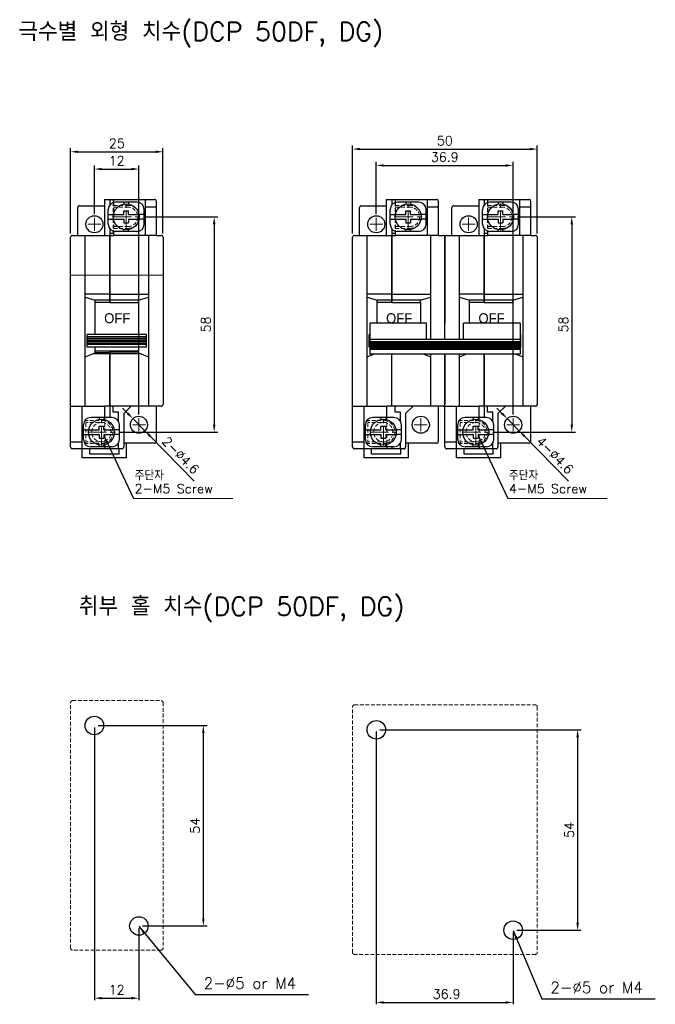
# Model space of a CAD drawing. Extents: x -212 to 178, y 261 to 527.
# Tile 1 of 2: x -212 to -40, y 261 to 527. Entities that reach past the tile are written whole.
import ezdxf

# ---------------------------------------------------------------- set-up
doc = ezdxf.new("R2010")
doc.units = 0
doc.header["$LTSCALE"] = 4
doc.header["$MEASUREMENT"] = 0
doc.linetypes.add('CENTER', pattern=[2, 1.25, -0.25, 0.25, -0.25])
doc.linetypes.add('HIDDEN', pattern=[0.375, 0.25, -0.125])
doc.layers.get('0').update_dxf_attribs({"linetype": 'CONTINUOUS', "lineweight": 25})
doc.layers.get('Defpoints').update_dxf_attribs({"linetype": 'CONTINUOUS', "lineweight": 0})
for name, color, linetype, lineweight in [('center', 1, 'CENTER', 9), ('di', 3, 'CONTINUOUS', 0), ('DIM', 3, 'CONTINUOUS', 0), ('hi', 2, 'HIDDEN', 15), ('쨦찼븸', 3, 'CONTINUOUS', 0)]:
    doc.layers.add(name, color=color, linetype=linetype, lineweight=lineweight)
doc.styles.add('ROMANS', font='romans.shx', dxfattribs={"bigfont": 'ghs.shx'})
doc.styles.get("Standard").update_dxf_attribs({"font": 'romans.shx', "height": 2.5, "bigfont": 'ghs.shx'})
doc.styles.add('txt', font='txt', dxfattribs={"height": 3.5})
doc.dimstyles.new('DIMS0', dxfattribs={"dimtxt": 2.2, "dimasz": 2.2, "dimexe": 1.254, "dimexo": 0.1, "dimgap": 0.09, "dimtad": 1, "dimdec": 1, "dimzin": 0, "dimdsep": 46, "dimtxsty": 'txt', "dimcen": 1.5, "dimse1": 1, "dimclrt": 12, "dimadec": 0, "dimazin": 0, "dimtfac": 1, "dimtdec": 1, "dimtofl": 0, "dimtmove": 2, "dimatfit": 3, "dimfxl": 1, "dimtolj": 1, "dimtzin": 0, "dimarcsym": 0})
doc.dimstyles.get("Standard").update_dxf_attribs({"dimtxt": 2.5, "dimasz": 2, "dimexe": 0.5, "dimexo": 0.5, "dimgap": 1, "dimtad": 1, "dimdsep": 46, "dimtxsty": 'ROMANS', "dimcen": 0.09, "dimadec": 0, "dimazin": 2, "dimtfac": 1, "dimtmove": 0, "dimatfit": 3, "dimfxl": 1, "dimtolj": 1, "dimtzin": 0, "dimarcsym": 0})

# ---------------------------------------------------------------- blocks, each defined once
blk = doc.blocks.new('*D7')
at = {"layer": 'Defpoints', "color": 0}
for p in [(-191.51, 336.54), (-179.51, 282.44), (-179.51, 263.08)]:
    blk.add_point(p, dxfattribs=at)
at = {"layer": 'DIM', "color": 0, "lineweight": -2}
for p, q in [((-191.51, 336.04), (-191.51, 262.58)), ((-179.51, 281.94), (-179.51, 262.58)), ((-189.51, 263.08), (-181.51, 263.08))]:
    blk.add_line(p, q, dxfattribs=at)
at = {"layer": 'DIM', "color": 0}
for points in [[(-189.51, 263.42), (-189.51, 262.75), (-191.51, 263.08)], [(-181.51, 263.42), (-181.51, 262.75), (-179.51, 263.08)]]:
    blk.add_solid(points, dxfattribs=at)
at = {"layer": 'DIM', "color": 0, "insert": (-185.51, 265.33), "char_height": 2.5, "attachment_point": 5, "style": 'ROMANS'}
blk.add_mtext('\\A1;12', dxfattribs=at)
blk = doc.blocks.new('*D17')
at = {"layer": 'Defpoints', "color": 0}
for p in [(-179.31, 473.57), (-185.95, 415.57), (-159.21, 415.57)]:
    blk.add_point(p, dxfattribs=at)
at = {"layer": 'di', "color": 0, "lineweight": -2}
for p, q in [((-178.31, 473.57), (-158.21, 473.57)), ((-159.21, 471.57), (-159.21, 417.57)), ((-184.95, 415.57), (-158.21, 415.57))]:
    blk.add_line(p, q, dxfattribs=at)
at = {"layer": 'di', "color": 0}
for points in [[(-159.55, 471.57), (-158.88, 471.57), (-159.21, 473.57)], [(-159.55, 417.57), (-158.88, 417.57), (-159.21, 415.57)]]:
    blk.add_solid(points, dxfattribs=at)
at = {"layer": 'di', "insert": (-161.46, 444.57), "char_height": 2.5, "attachment_point": 5, "rotation": 90, "style": 'ROMANS'}
blk.add_mtext('58', dxfattribs=at)
blk = doc.blocks.new('*D19')
at = {"layer": 'Defpoints', "color": 0}
for p in [(-181.12, 419.21), (-177.89, 415.94)]:
    blk.add_point(p, dxfattribs=at)
at = {"layer": 'di', "color": 0, "lineweight": -2}
for p, q in [((-182.53, 420.64), (-183.93, 422.06)), ((-181.12, 419.21), (-177.89, 415.94)), ((-164.58, 402.41), (-176.49, 414.51))]:
    blk.add_line(p, q, dxfattribs=at)
at = {"layer": 'di', "color": 0}
for points in [[(-182.29, 420.87), (-182.76, 420.4), (-181.12, 419.21)], [(-176.25, 414.74), (-176.73, 414.28), (-177.89, 415.94)]]:
    blk.add_solid(points, dxfattribs=at)
at = {"layer": 'di', "insert": (-168.23, 409.33), "char_height": 2.5, "attachment_point": 5, "rotation": 314.555, "style": 'ROMANS'}
blk.add_mtext('2-∅4.6', dxfattribs=at)
blk = doc.blocks.new('*D20')
at = {"layer": 'Defpoints', "color": 0}
for p in [(-191.51, 336.54), (-179.51, 282.54), (-162.14, 282.54)]:
    blk.add_point(p, dxfattribs=at)
at = {"layer": 'di', "color": 0, "lineweight": -2}
for p, q in [((-190.51, 336.54), (-161.14, 336.54)), ((-162.14, 334.54), (-162.14, 284.54)), ((-178.51, 282.54), (-161.14, 282.54))]:
    blk.add_line(p, q, dxfattribs=at)
at = {"layer": 'di', "color": 0}
for points in [[(-162.47, 334.54), (-161.8, 334.54), (-162.14, 336.54)], [(-162.47, 284.54), (-161.8, 284.54), (-162.14, 282.54)]]:
    blk.add_solid(points, dxfattribs=at)
at = {"layer": 'di', "insert": (-164.39, 309.54), "char_height": 2.5, "attachment_point": 5, "rotation": 90, "style": 'ROMANS'}
blk.add_mtext('54', dxfattribs=at)
blk = doc.blocks.new('*D21')
at = {"layer": 'Defpoints', "color": 0}
for p in [(-179.51, 486.45), (-191.51, 473.33), (-179.51, 419.33)]:
    blk.add_point(p, dxfattribs=at)
at = {"layer": 'di', "color": 0, "lineweight": -2}
for p, q in [((-191.51, 474.33), (-191.51, 487.45)), ((-189.51, 486.45), (-181.51, 486.45)), ((-179.51, 420.33), (-179.51, 487.45))]:
    blk.add_line(p, q, dxfattribs=at)
at = {"layer": 'di', "color": 0}
for points in [[(-189.51, 486.79), (-189.51, 486.12), (-191.51, 486.45)], [(-181.51, 486.79), (-181.51, 486.12), (-179.51, 486.45)]]:
    blk.add_solid(points, dxfattribs=at)
at = {"layer": 'di', "insert": (-185.51, 488.7), "char_height": 2.5, "attachment_point": 5, "style": 'ROMANS'}
blk.add_mtext('12', dxfattribs=at)
blk = doc.blocks.new('*D22')
at = {"layer": 'Defpoints', "color": 0}
for p in [(-115.51, 335.39), (-78.61, 281.29), (-78.61, 261.93)]:
    blk.add_point(p, dxfattribs=at)
at = {"layer": 'DIM', "color": 0, "lineweight": -2}
for p, q in [((-115.51, 334.89), (-115.51, 261.43)), ((-78.61, 280.79), (-78.61, 261.43)), ((-113.51, 261.93), (-80.61, 261.93))]:
    blk.add_line(p, q, dxfattribs=at)
at = {"layer": 'DIM', "color": 0}
for points in [[(-113.51, 262.26), (-113.51, 261.6), (-115.51, 261.93)], [(-80.61, 262.26), (-80.61, 261.6), (-78.61, 261.93)]]:
    blk.add_solid(points, dxfattribs=at)
at = {"layer": 'DIM', "color": 0, "insert": (-96.55, 264.18), "char_height": 2.5, "attachment_point": 5, "style": 'ROMANS'}
blk.add_mtext('\\A1;36.9', dxfattribs=at)
blk = doc.blocks.new('*D29')
at = {"layer": 'Defpoints', "color": 0}
for p in [(-78.41, 473.57), (-85.05, 415.57), (-62.81, 415.57)]:
    blk.add_point(p, dxfattribs=at)
at = {"layer": 'di', "color": 0, "lineweight": -2}
for p, q in [((-77.41, 473.57), (-61.81, 473.57)), ((-62.81, 471.57), (-62.81, 417.57)), ((-84.05, 415.57), (-61.81, 415.57))]:
    blk.add_line(p, q, dxfattribs=at)
at = {"layer": 'di', "color": 0}
for points in [[(-63.14, 471.57), (-62.48, 471.57), (-62.81, 473.57)], [(-63.14, 417.57), (-62.48, 417.57), (-62.81, 415.57)]]:
    blk.add_solid(points, dxfattribs=at)
at = {"layer": 'di', "insert": (-65.06, 444.57), "char_height": 2.5, "attachment_point": 5, "rotation": 90, "style": 'ROMANS'}
blk.add_mtext('58', dxfattribs=at)
blk = doc.blocks.new('*D30')
at = {"layer": 'Defpoints', "color": 0}
for p in [(-80.22, 419.21), (-76.99, 415.94)]:
    blk.add_point(p, dxfattribs=at)
at = {"layer": 'di', "color": 0, "lineweight": -2}
for p, q in [((-81.62, 420.64), (-83.03, 422.06)), ((-80.22, 419.21), (-76.99, 415.94)), ((-63.68, 402.41), (-75.59, 414.51))]:
    blk.add_line(p, q, dxfattribs=at)
at = {"layer": 'di', "color": 0}
for points in [[(-81.39, 420.87), (-81.86, 420.4), (-80.22, 419.21)], [(-75.35, 414.74), (-75.83, 414.28), (-76.99, 415.94)]]:
    blk.add_solid(points, dxfattribs=at)
at = {"layer": 'di', "insert": (-67.33, 409.33), "char_height": 2.5, "attachment_point": 5, "rotation": 314.555, "style": 'ROMANS'}
blk.add_mtext('4-∅4.6', dxfattribs=at)
blk = doc.blocks.new('*D31')
at = {"layer": 'Defpoints', "color": 0}
for p in [(-115.51, 335.39), (-78.61, 281.39), (-61.23, 281.39)]:
    blk.add_point(p, dxfattribs=at)
at = {"layer": 'di', "color": 0, "lineweight": -2}
for p, q in [((-114.51, 335.39), (-60.23, 335.39)), ((-61.23, 333.39), (-61.23, 283.39)), ((-77.61, 281.39), (-60.23, 281.39))]:
    blk.add_line(p, q, dxfattribs=at)
at = {"layer": 'di', "color": 0}
for points in [[(-61.57, 333.39), (-60.9, 333.39), (-61.23, 335.39)], [(-61.57, 283.39), (-60.9, 283.39), (-61.23, 281.39)]]:
    blk.add_solid(points, dxfattribs=at)
at = {"layer": 'di', "insert": (-63.48, 308.39), "char_height": 2.5, "attachment_point": 5, "rotation": 90, "style": 'ROMANS'}
blk.add_mtext('54', dxfattribs=at)
blk = doc.blocks.new('*D32')
at = {"layer": 'Defpoints', "color": 0}
for p in [(-78.61, 487.42), (-115.51, 473.33), (-78.61, 419.33)]:
    blk.add_point(p, dxfattribs=at)
at = {"layer": 'di', "color": 0, "lineweight": -2}
for p, q in [((-115.51, 474.33), (-115.51, 488.42)), ((-78.61, 420.33), (-78.61, 488.42)), ((-113.51, 487.42), (-80.61, 487.42))]:
    blk.add_line(p, q, dxfattribs=at)
at = {"layer": 'di', "color": 0}
for points in [[(-113.51, 487.76), (-113.51, 487.09), (-115.51, 487.42)], [(-80.61, 487.76), (-80.61, 487.09), (-78.61, 487.42)]]:
    blk.add_solid(points, dxfattribs=at)
at = {"layer": 'di', "insert": (-97.06, 489.67), "char_height": 2.5, "attachment_point": 5, "style": 'ROMANS'}
blk.add_mtext('36.9', dxfattribs=at)
blk = doc.blocks.new('*D33')
at = {"layer": 'Defpoints', "color": 0}
for p in [(-173.01, 491.11), (-197.91, 468.07), (-173.01, 468.07)]:
    blk.add_point(p, dxfattribs=at)
at = {"layer": 'di', "color": 0, "lineweight": -2}
for p, q in [((-197.91, 469.07), (-197.91, 492.11)), ((-195.91, 491.11), (-175.01, 491.11)), ((-173.01, 469.07), (-173.01, 492.11))]:
    blk.add_line(p, q, dxfattribs=at)
at = {"layer": 'di', "color": 0}
for points in [[(-195.91, 491.44), (-195.91, 490.78), (-197.91, 491.11)], [(-175.01, 491.44), (-175.01, 490.78), (-173.01, 491.11)]]:
    blk.add_solid(points, dxfattribs=at)
at = {"layer": 'di', "insert": (-185.46, 493.36), "char_height": 2.5, "attachment_point": 5, "style": 'ROMANS'}
blk.add_mtext('25', dxfattribs=at)
blk = doc.blocks.new('*D34')
at = {"layer": 'Defpoints', "color": 0}
for p in [(-72.11, 491.84), (-121.91, 468.07), (-72.11, 468.07)]:
    blk.add_point(p, dxfattribs=at)
at = {"layer": 'di', "color": 0, "lineweight": -2}
for p, q in [((-121.91, 469.07), (-121.91, 492.84)), ((-119.91, 491.84), (-74.11, 491.84)), ((-72.11, 469.07), (-72.11, 492.84))]:
    blk.add_line(p, q, dxfattribs=at)
at = {"layer": 'di', "color": 0}
for points in [[(-119.91, 492.17), (-119.91, 491.5), (-121.91, 491.84)], [(-74.11, 492.17), (-74.11, 491.5), (-72.11, 491.84)]]:
    blk.add_solid(points, dxfattribs=at)
at = {"layer": 'di', "insert": (-97.01, 494.09), "char_height": 2.5, "attachment_point": 5, "style": 'ROMANS'}
blk.add_mtext('50', dxfattribs=at)

msp = doc.modelspace()

# ---------------------------------------------------------------- linework, layer by layer
for p, q in [((-188.80851, 478.27453), (-188.80851, 468.57453)), ((-188.80851, 478.27453), (-186.40851, 478.27453)), ((-187.30851, 478.27453), (-187.30851, 476.82631)), ((-186.40851, 478.27453), (-186.40851, 477.43576)), ((-186.30851, 478.27453), (-175.30851, 478.27453)), ((-186.30851, 477.46569), (-186.30851, 478.27453)), ((-180.04896, 477.53453), (-185.79096, 477.53453)), ((-183.56346, 477.53453), (-183.56346, 477.01486)), ((-182.27646, 477.53453), (-182.27646, 477.01486)), ((-177.80851, 478.27453), (-177.80851, 468.57453)), ((-174.80851, 477.77453), (-174.80851, 468.57453)), ((-112.80702, 478.27453), (-112.80702, 468.57453)), ((-112.80702, 478.27453), (-110.40702, 478.27453)), ((-111.30702, 478.27453), (-111.30702, 476.82631)), ((-110.40702, 478.27453), (-110.40702, 477.43576)), ((-110.30702, 478.27453), (-99.30702, 478.27453)), ((-110.30702, 477.46569), (-110.30702, 478.27453)), ((-104.04747, 477.53453), (-109.78947, 477.53453)), ((-107.56197, 477.53453), (-107.56197, 477.01486)), ((-106.27497, 477.53453), (-106.27497, 477.01486)), ((-101.80702, 478.27453), (-101.80702, 468.57453)), ((-98.80702, 477.77453), (-98.80702, 468.57453)), ((-87.90702, 478.27453), (-87.90702, 468.57453)), ((-87.90702, 478.27453), (-85.50702, 478.27453)), ((-86.40702, 478.27453), (-86.40702, 476.82631)), ((-85.50702, 478.27453), (-85.50702, 477.43576)), ((-85.40702, 478.27453), (-74.40702, 478.27453)), ((-85.40702, 477.46569), (-85.40702, 478.27453)), ((-79.14747, 477.53453), (-84.88947, 477.53453)), ((-82.66197, 477.53453), (-82.66197, 477.01486)), ((-81.37497, 477.53453), (-81.37497, 477.01486)), ((-76.90702, 478.27453), (-76.90702, 468.57453)), ((-73.90702, 477.77453), (-73.90702, 468.57453)), ((-196.00851, 468.57453), (-196.00851, 476.07453)), ((-195.50851, 476.57453), (-188.80851, 476.57453)), ((-187.77096, 471.59453), (-187.77096, 475.55453)), ((-183.56346, 474.21803), (-183.56346, 475.20803)), ((-183.56346, 475.20803), (-182.27646, 475.20803)), ((-182.27646, 474.21803), (-182.27646, 475.20803)), ((-178.06896, 471.59453), (-178.06896, 475.55453)), ((-177.80851, 476.27453), (-174.80851, 476.27453)), ((-120.00702, 468.57453), (-120.00702, 476.07453)), ((-119.50702, 476.57453), (-112.80702, 476.57453)), ((-111.76947, 471.59453), (-111.76947, 475.55453)), ((-107.56197, 475.20803), (-106.27497, 475.20803)), ((-107.56197, 474.21803), (-107.56197, 475.20803)), ((-106.27497, 474.21803), (-106.27497, 475.20803)), ((-102.06747, 471.59453), (-102.06747, 475.55453)), ((-101.80702, 476.27453), (-98.80702, 476.27453)), ((-95.10702, 468.57453), (-95.10702, 476.07453)), ((-94.60702, 476.57453), (-87.90702, 476.57453)), ((-86.86947, 471.59453), (-86.86947, 475.55453)), ((-82.66197, 474.21803), (-82.66197, 475.20803)), ((-82.66197, 475.20803), (-81.37497, 475.20803)), ((-81.37497, 474.21803), (-81.37497, 475.20803)), ((-77.16747, 471.59453), (-77.16747, 475.55453)), ((-76.90702, 476.27453), (-73.90702, 476.27453)), ((-187.77096, 474.21803), (-186.57389, 474.21803)), ((-187.77096, 472.93103), (-186.57389, 472.93103)), ((-186.36029, 474.21803), (-183.56346, 474.21803)), ((-186.36029, 472.93103), (-183.56346, 472.93103)), ((-183.56346, 472.93103), (-183.56346, 471.94103)), ((-182.27646, 474.21803), (-179.47962, 474.21803)), ((-182.27646, 472.93103), (-179.47962, 472.93103)), ((-182.27646, 472.93103), (-182.27646, 471.94103)), ((-178.06896, 474.21803), (-179.26603, 474.21803)), ((-178.06896, 472.93103), (-179.26603, 472.93103)), ((-111.76947, 474.21803), (-110.5724, 474.21803)), ((-111.76947, 472.93103), (-110.5724, 472.93103)), ((-110.3588, 474.21803), (-107.56197, 474.21803)), ((-110.3588, 472.93103), (-107.56197, 472.93103)), ((-107.56197, 472.93103), (-107.56197, 471.94103)), ((-106.27497, 474.21803), (-103.47813, 474.21803)), ((-106.27497, 472.93103), (-103.47813, 472.93103)), ((-106.27497, 472.93103), (-106.27497, 471.94103)), ((-102.06747, 474.21803), (-103.26454, 474.21803)), ((-102.06747, 472.93103), (-103.26454, 472.93103)), ((-86.86947, 474.21803), (-85.6724, 474.21803)), ((-86.86947, 472.93103), (-85.6724, 472.93103)), ((-85.4588, 474.21803), (-82.66197, 474.21803)), ((-85.4588, 472.93103), (-82.66197, 472.93103)), ((-82.66197, 472.93103), (-82.66197, 471.94103)), ((-81.37497, 474.21803), (-78.57813, 474.21803)), ((-81.37497, 472.93103), (-78.57813, 472.93103)), ((-81.37497, 472.93103), (-81.37497, 471.94103)), ((-77.16747, 474.21803), (-78.36454, 474.21803)), ((-77.16747, 472.93103), (-78.36454, 472.93103)), ((-187.30851, 470.32275), (-187.30851, 450.52453)), ((-186.40851, 469.7133), (-186.40851, 469.07453)), ((-186.30851, 468.57453), (-186.30851, 469.68337)), ((-180.04896, 469.61453), (-185.79096, 469.61453)), ((-183.56346, 471.94103), (-182.27646, 471.94103)), ((-183.56346, 469.61453), (-183.56346, 470.13419)), ((-182.27646, 469.61453), (-182.27646, 470.13419)), ((-111.30702, 470.32275), (-111.30702, 450.52453)), ((-110.40702, 469.7133), (-110.40702, 469.07453)), ((-110.30702, 468.57453), (-110.30702, 469.68337)), ((-104.04747, 469.61453), (-109.78947, 469.61453)), ((-107.56197, 471.94103), (-106.27497, 471.94103)), ((-107.56197, 469.61453), (-107.56197, 470.13419)), ((-106.27497, 469.61453), (-106.27497, 470.13419)), ((-86.40702, 470.32275), (-86.40702, 450.52453)), ((-85.50702, 469.7133), (-85.50702, 469.07453)), ((-85.40702, 468.57453), (-85.40702, 469.68337)), ((-79.14747, 469.61453), (-84.88947, 469.61453)), ((-82.66197, 471.94103), (-81.37497, 471.94103)), ((-82.66197, 469.61453), (-82.66197, 470.13419)), ((-81.37497, 469.61453), (-81.37497, 470.13419)), ((-197.90851, 422.57453), (-197.90851, 468.07453)), ((-197.40851, 468.57453), (-196.00851, 468.57453)), ((-196.00851, 468.57453), (-187.30851, 468.57453)), ((-194.00851, 422.57453), (-194.00851, 468.57453)), ((-186.40851, 469.07453), (-187.30851, 469.07453)), ((-187.30851, 468.57453), (-186.30851, 468.57453)), ((-187.30851, 450.52453), (-187.30851, 468.57453)), ((-174.80851, 468.57453), (-186.30851, 468.57453)), ((-176.90851, 468.57453), (-176.90851, 422.57453)), ((-174.80851, 468.57453), (-173.50851, 468.57453)), ((-173.00851, 468.07453), (-173.00851, 423.07453)), ((-121.90702, 422.57453), (-121.90702, 468.07453)), ((-121.40702, 468.57453), (-120.00702, 468.57453)), ((-120.00702, 468.57453), (-111.30702, 468.57453)), ((-118.00702, 422.57453), (-118.00702, 468.57453)), ((-110.40702, 469.07453), (-111.30702, 469.07453)), ((-111.30702, 450.52453), (-111.30702, 468.57453)), ((-111.30702, 468.57453), (-110.30702, 468.57453)), ((-98.80702, 468.57453), (-110.30702, 468.57453)), ((-100.90702, 468.57453), (-100.90702, 440.54204)), ((-98.80702, 468.57453), (-97.50702, 468.57453)), ((-97.00702, 468.07453), (-97.00702, 444.8919)), ((-97.00702, 440.54204), (-97.00702, 468.07453)), ((-96.50702, 468.57453), (-95.10702, 468.57453)), ((-95.10702, 468.57453), (-86.40702, 468.57453)), ((-93.10702, 440.54204), (-93.10702, 468.57453)), ((-85.50702, 469.07453), (-86.40702, 469.07453)), ((-86.40702, 468.57453), (-85.40702, 468.57453)), ((-86.40702, 450.52453), (-86.40702, 468.57453)), ((-73.90702, 468.57453), (-85.40702, 468.57453)), ((-76.00702, 468.57453), (-76.00702, 422.57453)), ((-73.90702, 468.57453), (-72.60702, 468.57453)), ((-72.10702, 468.07453), (-72.10702, 423.07453)), ((-187.30851, 452.77773), (-194.00851, 452.77773)), ((-194.00851, 451.97627), (-191.30851, 451.15352)), ((-187.30851, 451.15352), (-191.30851, 451.15352)), ((-191.30851, 441.9109), (-191.30851, 451.15352)), ((-187.30851, 452.77773), (-176.90851, 452.77773)), ((-179.60851, 451.15352), (-187.30851, 451.15352)), ((-179.60851, 451.15352), (-176.90851, 451.96849)), ((-179.60851, 450.52453), (-179.60851, 451.15352)), ((-111.30702, 452.77773), (-118.00702, 452.77773)), ((-118.00702, 451.97627), (-115.30702, 451.15352)), ((-115.30702, 444.8919), (-115.30702, 451.15352)), ((-111.30702, 451.15352), (-115.30702, 451.15352)), ((-111.30702, 452.77773), (-100.90702, 452.77773)), ((-103.60702, 451.15352), (-111.30702, 451.15352)), ((-103.60702, 451.15352), (-100.90702, 451.96849)), ((-103.60702, 450.52453), (-103.60702, 451.15352)), ((-86.40702, 452.77773), (-93.10702, 452.77773)), ((-93.10702, 451.97627), (-90.40702, 451.15352)), ((-86.40702, 451.15352), (-90.40702, 451.15352)), ((-90.40702, 444.8919), (-90.40702, 451.15352)), ((-86.40702, 452.77773), (-76.00702, 452.77773)), ((-78.70702, 451.15352), (-86.40702, 451.15352)), ((-78.70702, 451.15352), (-76.00702, 451.96849)), ((-78.70702, 450.52453), (-78.70702, 451.15352)), ((-187.30851, 450.52453), (-191.30851, 450.52453)), ((-187.30851, 450.52453), (-179.60851, 450.52453)), ((-179.60851, 450.52453), (-179.60851, 441.9109)), ((-111.30702, 450.52453), (-115.30702, 450.52453)), ((-111.30702, 450.52453), (-103.60702, 450.52453)), ((-103.60702, 450.52453), (-103.60702, 444.8919)), ((-86.40702, 450.52453), (-90.40702, 450.52453)), ((-86.40702, 450.52453), (-78.70702, 450.52453)), ((-78.70702, 450.52453), (-78.70702, 444.8919)), ((-117.25702, 444.8919), (-117.25702, 436.55079)), ((-102.00702, 444.8919), (-117.25702, 444.8919)), ((-102.00702, 440.54204), (-102.00702, 444.8919)), ((-76.75702, 444.8919), (-92.00702, 444.8919)), ((-92.00702, 440.54204), (-92.00702, 444.8919)), ((-76.75702, 444.8919), (-76.75702, 436.55079)), ((-177.45851, 441.9109), (-193.45851, 441.9109)), ((-193.45851, 438.48883), (-193.45851, 441.9109)), ((-177.45851, 441.27454), (-193.45851, 441.27454)), ((-177.45851, 440.8343), (-193.45851, 440.8343)), ((-177.45851, 440.39406), (-193.45851, 440.39406)), ((-177.45851, 438.48883), (-177.45851, 441.9109)), ((-117.25702, 441.9109), (-117.45702, 441.9109)), ((-117.45702, 438.48883), (-117.45702, 441.9109)), ((-117.25702, 441.27454), (-117.45702, 441.27454)), ((-117.25702, 440.8343), (-117.45702, 440.8343)), ((-117.25702, 440.39406), (-117.45702, 440.39406)), ((-76.75702, 440.54204), (-117.25702, 440.54204)), ((-76.55702, 441.9109), (-76.75702, 441.9109)), ((-76.55702, 441.27454), (-76.75702, 441.27454)), ((-76.55702, 440.8343), (-76.75702, 440.8343)), ((-76.55702, 440.39406), (-76.75702, 440.39406)), ((-76.55702, 438.48883), (-76.55702, 441.9109)), ((-177.45851, 439.95382), (-193.45851, 439.95382)), ((-177.45851, 439.51358), (-193.45851, 439.51358)), ((-177.45851, 439.18339), (-193.45851, 439.18339)), ((-177.45851, 438.48883), (-193.45851, 438.48883)), ((-191.30851, 436.94017), (-191.30851, 438.48883)), ((-179.60851, 438.48883), (-179.60851, 437.42453)), ((-117.25702, 439.95382), (-117.45702, 439.95382)), ((-117.25702, 439.51358), (-117.45702, 439.51358)), ((-117.25702, 439.18339), (-117.45702, 439.18339)), ((-117.25702, 438.48883), (-117.45702, 438.48883)), ((-76.75702, 439.93933), (-117.25702, 439.93933)), ((-76.75702, 439.56954), (-117.25702, 439.56954)), ((-76.75702, 439.19975), (-117.25702, 439.19975)), ((-76.75702, 438.82156), (-117.25702, 438.82156)), ((-76.75702, 438.46018), (-117.25702, 438.46018)), ((-76.75702, 438.09039), (-117.25702, 438.09039)), ((-76.75702, 437.81305), (-117.25702, 437.81305)), ((-76.55702, 439.95382), (-76.75702, 439.95382)), ((-76.55702, 439.51358), (-76.75702, 439.51358)), ((-76.55702, 439.18339), (-76.75702, 439.18339)), ((-76.55702, 438.48883), (-76.75702, 438.48883)), ((-194.00851, 435.82598), (-191.30851, 436.94017)), ((-187.30851, 436.63546), (-192.04691, 436.63546)), ((-187.30851, 437.42453), (-191.30851, 437.42453)), ((-187.30851, 436.94017), (-191.30851, 436.94017)), ((-187.30851, 422.57453), (-187.30851, 437.42453)), ((-187.30851, 437.42453), (-179.60851, 437.42453)), ((-179.60851, 437.42453), (-187.30851, 437.42453)), ((-187.30851, 437.42453), (-187.30851, 419.53453)), ((-187.30851, 436.94017), (-179.60851, 436.94017)), ((-178.87012, 436.63546), (-187.30851, 436.63546)), ((-179.60851, 437.42453), (-179.60851, 436.94017)), ((-179.60851, 436.94017), (-176.90851, 435.82598)), ((-118.00702, 435.82598), (-116.25061, 436.55079)), ((-76.75702, 436.55079), (-117.25702, 436.55079)), ((-111.30702, 422.57453), (-111.30702, 436.55079)), ((-102.66344, 436.55079), (-100.90702, 435.82598)), ((-100.90702, 436.55079), (-100.90702, 422.57453)), ((-97.00702, 422.57453), (-97.00702, 436.55079)), ((-97.00702, 436.55079), (-97.00702, 423.07453)), ((-93.10702, 422.57453), (-93.10702, 436.55079)), ((-93.10702, 435.82598), (-91.35061, 436.55079)), ((-86.40702, 422.57453), (-86.40702, 436.55079)), ((-86.40702, 436.55079), (-86.40702, 419.53453)), ((-77.76344, 436.55079), (-76.00702, 435.82598)), ((-197.90851, 411.57453), (-197.90851, 422.57453)), ((-197.90851, 422.57453), (-188.70851, 422.57453)), ((-197.90851, 422.57453), (-197.40851, 422.57453)), ((-194.80851, 411.07453), (-194.80851, 422.57453)), ((-187.30851, 422.57453), (-188.70851, 422.57453)), ((-188.70851, 419.53453), (-188.70851, 422.57453)), ((-186.40851, 422.57453), (-188.60851, 422.57453)), ((-186.40851, 420.97453), (-186.40851, 422.57453)), ((-174.80851, 422.57453), (-186.40851, 422.57453)), ((-183.60851, 420.57453), (-181.60851, 422.57453)), ((-174.80851, 422.57453), (-174.80851, 413.07453)), ((-173.50851, 422.57453), (-174.80851, 422.57453)), ((-121.90702, 411.57453), (-121.90702, 422.57453)), ((-121.90702, 422.57453), (-112.70702, 422.57453)), ((-121.90702, 422.57453), (-121.40702, 422.57453)), ((-118.80702, 411.07453), (-118.80702, 422.57453)), ((-111.30702, 422.57453), (-112.70702, 422.57453)), ((-112.70702, 419.53453), (-112.70702, 422.57453)), ((-110.40702, 422.57453), (-112.60702, 422.57453)), ((-98.80702, 422.57453), (-110.40702, 422.57453)), ((-110.40702, 420.97453), (-110.40702, 422.57453)), ((-107.60702, 420.57453), (-105.60702, 422.57453)), ((-98.80702, 422.57453), (-98.80702, 413.07453)), ((-97.50702, 422.57453), (-98.80702, 422.57453)), ((-97.00702, 411.57453), (-97.00702, 422.57453)), ((-97.00702, 422.57453), (-87.80702, 422.57453)), ((-97.00702, 422.57453), (-96.50702, 422.57453)), ((-93.90702, 411.07453), (-93.90702, 422.57453)), ((-86.40702, 422.57453), (-87.80702, 422.57453)), ((-87.80702, 419.53453), (-87.80702, 422.57453)), ((-85.50702, 422.57453), (-87.70702, 422.57453)), ((-85.50702, 420.97453), (-85.50702, 422.57453)), ((-73.90702, 422.57453), (-85.50702, 422.57453)), ((-82.70702, 420.57453), (-80.70702, 422.57453)), ((-73.90702, 422.57453), (-73.90702, 413.07453)), ((-72.60702, 422.57453), (-73.90702, 422.57453)), ((-186.73751, 419.53453), (-192.47951, 419.53453)), ((-190.25201, 419.53453), (-190.25201, 419.01486)), ((-188.96501, 419.53453), (-188.96501, 419.01486)), ((-185.00851, 420.97453), (-186.40851, 420.97453)), ((-185.00851, 418.51939), (-185.00851, 420.97453)), ((-183.60851, 420.57453), (-183.60851, 411.57453)), ((-110.73602, 419.53453), (-116.47802, 419.53453)), ((-114.25052, 419.53453), (-114.25052, 419.01486)), ((-112.96352, 419.53453), (-112.96352, 419.01486)), ((-109.00702, 420.97453), (-110.40702, 420.97453)), ((-109.00702, 418.51939), (-109.00702, 420.97453)), ((-107.60702, 420.57453), (-107.60702, 411.57453)), ((-85.83602, 419.53453), (-91.57802, 419.53453)), ((-89.35052, 419.53453), (-89.35052, 419.01486)), ((-88.06352, 419.53453), (-88.06352, 419.01486)), ((-84.10702, 420.97453), (-85.50702, 420.97453)), ((-84.10702, 418.51939), (-84.10702, 420.97453)), ((-82.70702, 420.57453), (-82.70702, 411.57453)), ((-194.45951, 413.59453), (-194.45951, 417.55453)), ((-190.25201, 416.21803), (-190.25201, 417.20803)), ((-190.25201, 417.20803), (-188.96501, 417.20803)), ((-188.96501, 416.21803), (-188.96501, 417.20803)), ((-184.75751, 413.59453), (-184.75751, 417.55453)), ((-118.45802, 413.59453), (-118.45802, 417.55453)), ((-114.25052, 416.21803), (-114.25052, 417.20803)), ((-114.25052, 417.20803), (-112.96352, 417.20803)), ((-112.96352, 416.21803), (-112.96352, 417.20803)), ((-108.75602, 413.59453), (-108.75602, 417.55453)), ((-93.55802, 413.59453), (-93.55802, 417.55453)), ((-89.35052, 416.21803), (-89.35052, 417.20803)), ((-89.35052, 417.20803), (-88.06352, 417.20803)), ((-88.06352, 416.21803), (-88.06352, 417.20803)), ((-83.85602, 413.59453), (-83.85602, 417.55453)), ((-194.45951, 416.21803), (-193.26245, 416.21803)), ((-194.45951, 414.93103), (-193.26245, 414.93103)), ((-193.04885, 416.21803), (-190.25201, 416.21803)), ((-193.04885, 414.93103), (-190.25201, 414.93103)), ((-190.25201, 414.93103), (-190.25201, 413.94103)), ((-190.25201, 413.94103), (-188.96501, 413.94103)), ((-188.96501, 416.21803), (-186.16818, 416.21803)), ((-188.96501, 414.93103), (-186.16818, 414.93103)), ((-188.96501, 414.93103), (-188.96501, 413.94103)), ((-184.75751, 416.21803), (-185.95458, 416.21803)), ((-184.75751, 414.93103), (-185.95458, 414.93103)), ((-118.45802, 416.21803), (-117.26096, 416.21803)), ((-118.45802, 414.93103), (-117.26096, 414.93103)), ((-117.04736, 416.21803), (-114.25052, 416.21803)), ((-117.04736, 414.93103), (-114.25052, 414.93103)), ((-114.25052, 414.93103), (-114.25052, 413.94103)), ((-114.25052, 413.94103), (-112.96352, 413.94103)), ((-112.96352, 416.21803), (-110.16669, 416.21803)), ((-112.96352, 414.93103), (-110.16669, 414.93103)), ((-112.96352, 414.93103), (-112.96352, 413.94103)), ((-108.75602, 416.21803), (-109.95309, 416.21803)), ((-108.75602, 414.93103), (-109.95309, 414.93103)), ((-93.55802, 416.21803), (-92.36096, 416.21803)), ((-93.55802, 414.93103), (-92.36096, 414.93103)), ((-92.14736, 416.21803), (-89.35052, 416.21803)), ((-92.14736, 414.93103), (-89.35052, 414.93103)), ((-89.35052, 414.93103), (-89.35052, 413.94103)), ((-89.35052, 413.94103), (-88.06352, 413.94103)), ((-88.06352, 416.21803), (-85.26669, 416.21803)), ((-88.06352, 414.93103), (-85.26669, 414.93103)), ((-88.06352, 414.93103), (-88.06352, 413.94103)), ((-83.85602, 416.21803), (-85.05309, 416.21803)), ((-83.85602, 414.93103), (-85.05309, 414.93103)), ((-194.80851, 412.87453), (-197.90851, 412.87453)), ((-186.73751, 411.61453), (-192.47951, 411.61453)), ((-190.25201, 411.61453), (-190.25201, 412.13419)), ((-188.96501, 411.61453), (-188.96501, 412.13419)), ((-188.70851, 411.61453), (-188.70851, 411.07453)), ((-187.30851, 411.61453), (-187.30851, 411.07453)), ((-185.00851, 411.07453), (-185.00851, 412.62967)), ((-175.30851, 412.57453), (-183.60851, 412.57453)), ((-182.85851, 408.67453), (-182.85851, 412.57453)), ((-118.80702, 412.87453), (-121.90702, 412.87453)), ((-110.73602, 411.61453), (-116.47802, 411.61453)), ((-114.25052, 411.61453), (-114.25052, 412.13419)), ((-112.96352, 411.61453), (-112.96352, 412.13419)), ((-112.70702, 411.61453), (-112.70702, 411.07453)), ((-111.30702, 411.61453), (-111.30702, 411.07453)), ((-109.00702, 411.07453), (-109.00702, 412.62967)), ((-99.30702, 412.57453), (-107.60702, 412.57453)), ((-106.85702, 408.67453), (-106.85702, 412.57453)), ((-93.90702, 412.87453), (-97.00702, 412.87453)), ((-85.83602, 411.61453), (-91.57802, 411.61453)), ((-89.35052, 411.61453), (-89.35052, 412.13419)), ((-88.06352, 411.61453), (-88.06352, 412.13419)), ((-87.80702, 411.61453), (-87.80702, 411.07453)), ((-86.40702, 411.61453), (-86.40702, 411.07453)), ((-84.10702, 411.07453), (-84.10702, 412.62967)), ((-74.40702, 412.57453), (-82.70702, 412.57453)), ((-81.95702, 408.67453), (-81.95702, 412.57453)), ((-187.30851, 411.07453), (-197.40851, 411.07453)), ((-194.75851, 408.67453), (-194.75851, 411.07453)), ((-182.85851, 408.67453), (-194.75851, 408.67453)), ((-192.75851, 409.67453), (-192.75851, 411.07453)), ((-184.85851, 409.67453), (-192.75851, 409.67453)), ((-184.10851, 411.07453), (-188.60851, 411.07453)), ((-184.85851, 409.67453), (-184.85851, 411.07453)), ((-111.30702, 411.07453), (-121.40702, 411.07453)), ((-118.75702, 408.67453), (-118.75702, 411.07453)), ((-106.85702, 408.67453), (-118.75702, 408.67453)), ((-116.75702, 409.67453), (-116.75702, 411.07453)), ((-108.85702, 409.67453), (-116.75702, 409.67453)), ((-108.10702, 411.07453), (-112.60702, 411.07453)), ((-108.85702, 409.67453), (-108.85702, 411.07453)), ((-86.40702, 411.07453), (-96.50702, 411.07453)), ((-93.85702, 408.67453), (-93.85702, 411.07453)), ((-81.95702, 408.67453), (-93.85702, 408.67453)), ((-91.85702, 409.67453), (-91.85702, 411.07453)), ((-83.95702, 409.67453), (-91.85702, 409.67453)), ((-83.20702, 411.07453), (-87.70702, 411.07453)), ((-83.95702, 409.67453), (-83.95702, 411.07453))]:
    msp.add_line(p, q)
for centre, radius in [((-182.91996, 473.57453), 3.5), ((-106.91847, 473.57453), 3.5), ((-82.01847, 473.57453), 3.5), ((-191.50851, 471.57453), 2.3), ((-115.50702, 471.57453), 2.3), ((-90.60702, 471.57453), 2.3), ((-179.50851, 417.57453), 2.3), ((-103.50702, 417.57453), 2.3), ((-78.60702, 417.57453), 2.3), ((-189.60851, 415.57453), 3.5), ((-113.60702, 415.57453), 3.5), ((-88.70702, 415.57453), 3.5), ((-191.50851, 336.53962), 2.5), ((-115.50702, 335.38864), 2.5), ((-179.50851, 282.53962), 2.5), ((-78.60702, 281.38864), 2.5)]:
    msp.add_circle(centre, radius)
for centre, radius, start, end in [((-185.79096, 475.55453), 1.98, 90, 180), ((-180.04896, 475.55453), 1.98, 0, 90), ((-175.30851, 477.77453), 0.5, 0, 90), ((-109.78947, 475.55453), 1.98, 90, 180), ((-104.04747, 475.55453), 1.98, 0, 90), ((-99.30702, 477.77453), 0.5, 0, 90), ((-84.88947, 475.55453), 1.98, 90, 180), ((-79.14747, 475.55453), 1.98, 0, 90), ((-74.40702, 477.77453), 0.5, 0, 90), ((-195.50851, 476.07453), 0.5, 90, 180), ((-119.50702, 476.07453), 0.5, 90, 180), ((-94.60702, 476.07453), 0.5, 90, 180), ((-186.57389, 473.57453), 0.6435, 71.2023572, 90), ((-186.57389, 473.57453), 0.6435, 270, 288.7976428), ((-179.26603, 473.57453), 0.6435, 90, 108.7976428), ((-179.26603, 473.57453), 0.6435, 251.2023572, 270), ((-110.5724, 473.57453), 0.6435, 71.2023572, 90), ((-110.5724, 473.57453), 0.6435, 270, 288.7976428), ((-103.26454, 473.57453), 0.6435, 90, 108.7976428), ((-103.26454, 473.57453), 0.6435, 251.2023572, 270), ((-85.6724, 473.57453), 0.6435, 71.2023572, 90), ((-85.6724, 473.57453), 0.6435, 270, 288.7976428), ((-78.36454, 473.57453), 0.6435, 90, 108.7976428), ((-78.36454, 473.57453), 0.6435, 251.2023572, 270), ((-185.79096, 471.59453), 1.98, 180, 270), ((-180.04896, 471.59453), 1.98, 270, 0), ((-109.78947, 471.59453), 1.98, 180, 270), ((-104.04747, 471.59453), 1.98, 270, 0), ((-84.88947, 471.59453), 1.98, 180, 270), ((-79.14747, 471.59453), 1.98, 270, 0), ((-197.40851, 468.07453), 0.5, 90, 180), ((-173.50851, 468.07453), 0.5, 0, 90), ((-121.40702, 468.07453), 0.5, 90, 180), ((-97.50702, 468.07453), 0.5, 0, 90), ((-96.50702, 468.07453), 0.5, 90, 180), ((-72.60702, 468.07453), 0.5, 0, 90), ((-173.50851, 423.07453), 0.5, 270, 0), ((-97.50702, 423.07453), 0.5, 270, 0), ((-72.60702, 423.07453), 0.5, 270, 0), ((-192.47951, 417.55453), 1.98, 90, 180), ((-186.73751, 417.55453), 1.98, 0, 90), ((-116.47802, 417.55453), 1.98, 90, 180), ((-110.73602, 417.55453), 1.98, 0, 90), ((-91.57802, 417.55453), 1.98, 90, 180), ((-85.83602, 417.55453), 1.98, 0, 90), ((-193.26245, 415.57453), 0.6435, 71.2023572, 90), ((-193.26245, 415.57453), 0.6435, 270, 288.7976428), ((-185.95458, 415.57453), 0.6435, 90, 108.7976428), ((-185.95458, 415.57453), 0.6435, 251.2023572, 270), ((-117.26096, 415.57453), 0.6435, 71.2023572, 90), ((-117.26096, 415.57453), 0.6435, 270, 288.7976428), ((-109.95309, 415.57453), 0.6435, 90, 108.7976428), ((-109.95309, 415.57453), 0.6435, 251.2023572, 270), ((-92.36096, 415.57453), 0.6435, 71.2023572, 90), ((-92.36096, 415.57453), 0.6435, 270, 288.7976428), ((-85.05309, 415.57453), 0.6435, 90, 108.7976428), ((-85.05309, 415.57453), 0.6435, 251.2023572, 270), ((-197.40851, 411.57453), 0.5, 180, 270), ((-192.47951, 413.59453), 1.98, 180, 270), ((-186.73751, 413.59453), 1.98, 270, 0), ((-184.10851, 411.57453), 0.5, 270, 0), ((-175.30851, 413.07453), 0.5, 270, 0), ((-121.40702, 411.57453), 0.5, 180, 270), ((-116.47802, 413.59453), 1.98, 180, 270), ((-110.73602, 413.59453), 1.98, 270, 0), ((-108.10702, 411.57453), 0.5, 270, 0), ((-99.30702, 413.07453), 0.5, 270, 0), ((-96.50702, 411.57453), 0.5, 180, 270), ((-91.57802, 413.59453), 1.98, 180, 270), ((-85.83602, 413.59453), 1.98, 270, 0), ((-83.20702, 411.57453), 0.5, 270, 0), ((-74.40702, 413.07453), 0.5, 270, 0)]:
    msp.add_arc(centre, radius, start, end)
at = {"layer": 'center'}
for p, q in [((-191.50851, 469.82365), (-191.50851, 473.3254)), ((-115.50702, 469.82365), (-115.50702, 473.3254)), ((-90.60702, 469.82365), (-90.60702, 473.3254)), ((-189.75764, 471.57453), (-193.25939, 471.57453)), ((-113.75615, 471.57453), (-117.2579, 471.57453)), ((-88.85615, 471.57453), (-92.3579, 471.57453)), ((-179.50851, 415.82365), (-179.50851, 419.3254)), ((-103.50702, 415.82365), (-103.50702, 419.3254)), ((-78.60702, 415.82365), (-78.60702, 419.3254)), ((-177.75764, 417.57453), (-181.25939, 417.57453)), ((-101.75615, 417.57453), (-105.2579, 417.57453)), ((-76.85615, 417.57453), (-80.3579, 417.57453))]:
    msp.add_line(p, q, dxfattribs=at)
at = {"layer": 'di'}
for p, q in [((-197.90851, 457.8775), (-173.00851, 457.8775)), ((-180.94524, 397.66266), (-154.1637, 397.66266)), ((-80.04375, 397.66266), (-53.26221, 397.66266))]:
    msp.add_line(p, q, dxfattribs=at)
at = {"layer": 'hi'}
for p, q in [((-186.40851, 477.43576), (-186.40851, 469.7133)), ((-186.30851, 477.46569), (-186.30851, 469.68337)), ((-186.30851, 476.67453), (-182.40851, 476.67453)), ((-186.30851, 476.17453), (-182.40851, 476.17453)), ((-110.40702, 477.43576), (-110.40702, 469.7133)), ((-110.30702, 477.46569), (-110.30702, 469.68337)), ((-110.30702, 476.67453), (-106.40702, 476.67453)), ((-110.30702, 476.17453), (-106.40702, 476.17453)), ((-85.50702, 477.43576), (-85.50702, 469.7133)), ((-85.40702, 477.46569), (-85.40702, 469.68337)), ((-85.40702, 476.67453), (-81.50702, 476.67453)), ((-85.40702, 476.17453), (-81.50702, 476.17453)), ((-186.30851, 470.97453), (-182.40851, 470.97453)), ((-186.30851, 470.47453), (-182.40851, 470.47453)), ((-110.30702, 470.97453), (-106.40702, 470.97453)), ((-110.30702, 470.47453), (-106.40702, 470.47453)), ((-85.40702, 470.97453), (-81.50702, 470.97453)), ((-85.40702, 470.47453), (-81.50702, 470.47453)), ((-188.70851, 419.53453), (-188.70851, 411.61453)), ((-112.70702, 419.53453), (-112.70702, 411.61453)), ((-87.80702, 419.53453), (-87.80702, 411.61453)), ((-193.80851, 412.47453), (-193.80851, 418.67453)), ((-188.70851, 418.67453), (-193.80851, 418.67453)), ((-188.70851, 418.17453), (-193.80851, 418.17453)), ((-117.80702, 412.47453), (-117.80702, 418.67453)), ((-112.70702, 418.67453), (-117.80702, 418.67453)), ((-112.70702, 418.17453), (-117.80702, 418.17453)), ((-92.90702, 412.47453), (-92.90702, 418.67453)), ((-87.80702, 418.67453), (-92.90702, 418.67453)), ((-87.80702, 418.17453), (-92.90702, 418.17453)), ((-188.70851, 412.97453), (-193.80851, 412.97453)), ((-188.70851, 412.47453), (-193.80851, 412.47453)), ((-112.70702, 412.97453), (-117.80702, 412.97453)), ((-112.70702, 412.47453), (-117.80702, 412.47453)), ((-87.80702, 412.97453), (-92.90702, 412.97453)), ((-87.80702, 412.47453), (-92.90702, 412.47453)), ((-197.90851, 276.53962), (-197.90851, 342.73962)), ((-197.40851, 343.23962), (-173.50851, 343.23962)), ((-173.00851, 342.73962), (-173.00851, 276.53962)), ((-121.90702, 275.38864), (-121.90702, 341.58864)), ((-121.40702, 342.08864), (-72.60702, 342.08864)), ((-72.10702, 341.58864), (-72.10702, 275.38864)), ((-173.50851, 276.03962), (-197.40851, 276.03962)), ((-72.60701, 274.88864), (-121.40702, 274.88864))]:
    msp.add_line(p, q, dxfattribs=at)
for centre, radius, start, end in [((-182.40851, 473.57453), 3.1, 270, 90), ((-182.40851, 473.57453), 2.6, 270, 90), ((-106.40702, 473.57453), 3.1, 270, 90), ((-106.40702, 473.57453), 2.6, 270, 90), ((-81.50702, 473.57453), 3.1, 270, 90), ((-81.50702, 473.57453), 2.6, 270, 90), ((-189.60851, 415.57453), 2.6, 90, 270), ((-189.60851, 415.57453), 3.1, 286.8772694, 73.1227306), ((-189.60851, 415.57453), 2.6, 290.2522467, 69.7477533), ((-113.60702, 415.57453), 2.6, 90, 270), ((-113.60702, 415.57453), 3.1, 286.8772694, 73.1227306), ((-113.60702, 415.57453), 2.6, 290.2522467, 69.7477533), ((-88.70702, 415.57453), 2.6, 90, 270), ((-88.70702, 415.57453), 3.1, 286.8772694, 73.1227306), ((-88.70702, 415.57453), 2.6, 290.2522467, 69.7477533), ((-197.40851, 342.73962), 0.5, 90, 180), ((-173.50851, 342.73962), 0.5, 0, 90), ((-121.40702, 341.58864), 0.5, 90, 180), ((-72.60702, 341.58864), 0.5, 0, 90), ((-197.40851, 276.53962), 0.5, 180, 270), ((-173.50851, 276.53962), 0.5, 270, 0), ((-121.40702, 275.38864), 0.5, 180, 270), ((-72.60702, 275.38864), 0.5, 270, 0)]:
    msp.add_arc(centre, radius, start, end, dxfattribs=at)
at = {"layer": '쨦찼븸', "color": 4, "linetype": 'CENTER'}
for p, q in [((-182.91996, 469.96308), (-182.91996, 477.18597)), ((-106.91847, 469.96308), (-106.91847, 477.18597)), ((-82.01847, 469.96308), (-82.01847, 477.18597)), ((-186.5314, 473.57453), (-179.30851, 473.57453)), ((-110.52991, 473.57453), (-103.30702, 473.57453)), ((-85.62991, 473.57453), (-78.40702, 473.57453)), ((-189.60851, 411.96308), (-189.60851, 419.18597)), ((-113.60702, 411.96308), (-113.60702, 419.18597)), ((-88.70702, 411.96308), (-88.70702, 419.18597)), ((-193.21996, 415.57453), (-185.99707, 415.57453)), ((-117.21847, 415.57453), (-109.99558, 415.57453)), ((-92.31847, 415.57453), (-85.09558, 415.57453))]:
    msp.add_line(p, q, dxfattribs=at)

# ---------------------------------------------------------------- texts
at = {"layer": 'di', "style": 'ROMANS'}
for s, p in [('주단자 ', (-180.66675, 402.62304)), ('주단자 ', (-79.76526, 402.62304)), ('2-M5 Screw', (-180.66675, 399.09747)), ('4-M5 Screw', (-79.76526, 399.09747))]:
    msp.add_text(s, height=2.5, dxfattribs=at).set_placement(p)
at = {"layer": 'di', "color": 7, "char_height": 2.7, "width": 8.4772908, "attachment_point": 1}
for insert in [(-188.86556, 447.61689), (-112.86407, 447.61689), (-87.96407, 447.61689)]:
    msp.add_mtext('{\\f굴림|b0|i0|c129|p50;OFF}', dxfattribs=dict(at, insert=insert))
at = {"layer": 'DIM', "char_height": 5, "width": 134.6691901, "attachment_point": 1}
for s, insert in [('극수별 외형 치수(DCP 50DF, DG)', (-211.98958, 525.99787)), ('취부 홀 치수(DCP 50DF, DG)', (-195.69099, 371.14833))]:
    msp.add_mtext(s, dxfattribs=dict(at, insert=insert))
at = {"layer": 'DIM', "char_height": 3, "attachment_point": 1}
for insert in [(-162.04165, 268.61955), (-68.56818, 267.46856)]:
    msp.add_mtext('2-%%c5 or M4', dxfattribs=dict(at, insert=insert))

# ---------------------------------------------------------------- dimensions: what is measured, and where the dimension line sits
at = {"layer": 'di'}
for base, p1, p2, text, picture, middle in [((-173.00851, 491.10909), (-197.90851, 468.07453), (-173.00851, 468.07453), '25', '*D33', (-185.45851, 493.35909)), ((-72.10702, 491.83655), (-121.90702, 468.07453), (-72.10702, 468.07453), '50', '*D34', (-97.00702, 494.08655))]:
    dim = msp.add_linear_dim(base=base, p1=p1, p2=p2, text=text, dimstyle='Standard', override={"dimexe": 1, "dimexo": 1, "dimdec": 4, "dimcen": -0.09, "dimclrt": 256, "dimadec": 3, "dimtm": 0.2, "dimtfac": 0.6, "dimtdec": 4, "dimtolj": 0, "dimtzin": 8}, dxfattribs=at)
    dim.commit()
    dim.dimension.update_dxf_attribs({"geometry": picture, "text_midpoint": middle})
for base, p1, p2, picture, middle in [((-78.60702, 487.42483), (-115.50702, 473.3254), (-78.60702, 419.3254), '*D32', (-97.05702, 489.67483)), ((-179.50851, 486.45306), (-191.50851, 473.3254), (-179.50851, 419.3254), '*D21', (-185.50851, 488.70306))]:
    dim = msp.add_linear_dim(base=base, p1=p1, p2=p2, dimstyle='Standard', override={"dimexe": 1, "dimexo": 1, "dimdec": 4, "dimcen": -0.09, "dimclrt": 256, "dimadec": 3, "dimtm": 0.2, "dimtfac": 0.6, "dimtdec": 4, "dimtolj": 0, "dimtzin": 8}, dxfattribs=at)
    dim.commit()
    dim.dimension.update_dxf_attribs({"geometry": picture, "text_midpoint": middle})
for base, p1, p2, picture, middle in [((-159.21428, 415.57453), (-179.30851, 473.57453), (-185.95458, 415.57453), '*D17', (-161.46428, 444.57453)), ((-62.80916, 415.57453), (-78.40702, 473.57453), (-85.05309, 415.57453), '*D29', (-65.05916, 444.57453)), ((-162.13645, 282.53962), (-191.50851, 336.53962), (-179.50851, 282.53962), '*D20', (-164.38645, 309.53962)), ((-61.23496, 281.38864), (-115.50702, 335.38864), (-78.60702, 281.38864), '*D31', (-63.48496, 308.38864))]:
    dim = msp.add_linear_dim(base=base, p1=p1, p2=p2, angle=90, dimstyle='Standard', override={"dimexe": 1, "dimexo": 1, "dimdec": 4, "dimcen": -0.09, "dimclrt": 256, "dimadec": 3, "dimtm": 0.2, "dimtfac": 0.6, "dimtdec": 4, "dimtolj": 0, "dimtzin": 8}, dxfattribs=at)
    dim.commit()
    dim.dimension.update_dxf_attribs({"geometry": picture, "text_midpoint": middle})
for p1, p2, text, picture, middle in [((-181.12218, 419.21345), (-177.89485, 415.9356), '2-<>', '*D19', (-168.23157, 409.32804)), ((-80.22069, 419.21345), (-76.99336, 415.9356), '4-<>', '*D30', (-67.33008, 409.32804))]:
    dim = msp.add_diameter_dim_2p(p1=p1, p2=p2, text=text, dimstyle='Standard', override={"dimexe": 1, "dimexo": 1, "dimdec": 4, "dimcen": -0.09, "dimclrt": 256, "dimadec": 3, "dimtm": 0.2, "dimtfac": 0.6, "dimtdec": 4, "dimtolj": 0, "dimtzin": 8}, dxfattribs=at)
    dim.commit()
    dim.dimension.update_dxf_attribs({"geometry": picture, "text_midpoint": middle})
at = {"layer": 'DIM'}
for base, p1, p2, picture, middle in [((-179.50851, 263.08176), (-191.50851, 336.53962), (-179.50851, 282.43962), '*D7', (-185.50851, 263.08176)), ((-78.60702, 261.93078), (-115.50702, 335.38864), (-78.60702, 281.28864), '*D22', (-96.54726, 261.93078))]:
    dim = msp.add_linear_dim(base=base, p1=p1, p2=p2, dimstyle='Standard', dxfattribs=at)
    dim.commit()
    dim.dimension.update_dxf_attribs({"geometry": picture, "text_midpoint": middle, "dimtype": 160})

# ---------------------------------------------------------------- leaders
at = {"layer": 'di'}
for points in [[(-188.785, 414.31954), (-180.94524, 397.66266)], [(-87.88351, 414.31954), (-80.04375, 397.66266)]]:
    msp.add_leader(points, dimstyle='Standard', override={"dimtxt": 2, "dimasz": 2, "dimexe": 1, "dimexo": 1, "dimgap": 1, "dimtad": 0, "dimtih": 0, "dimtoh": 0, "dimdec": 1, "dimzin": 8, "dimcen": 0, "dimadec": 2, "dimazin": 2, "dimtm": 0.1, "dimtfac": 0.6, "dimtdec": 1, "dimtofl": 1}, dxfattribs=at)
at = {"layer": '쨦찼븸', "annotation_type": 0, "has_hookline": 1, "hookline_direction": 0, "text_width": 28.28571}
for points in [[(-179.50851, 282.43962), (-164.33165, 264.02955), (-162.13165, 264.02955)], [(-78.60702, 281.28864), (-70.85818, 262.87856), (-68.65818, 262.87856)]]:
    msp.add_leader(points, dimstyle='DIMS0', dxfattribs=at)

doc.saveas('drawing.dxf')
